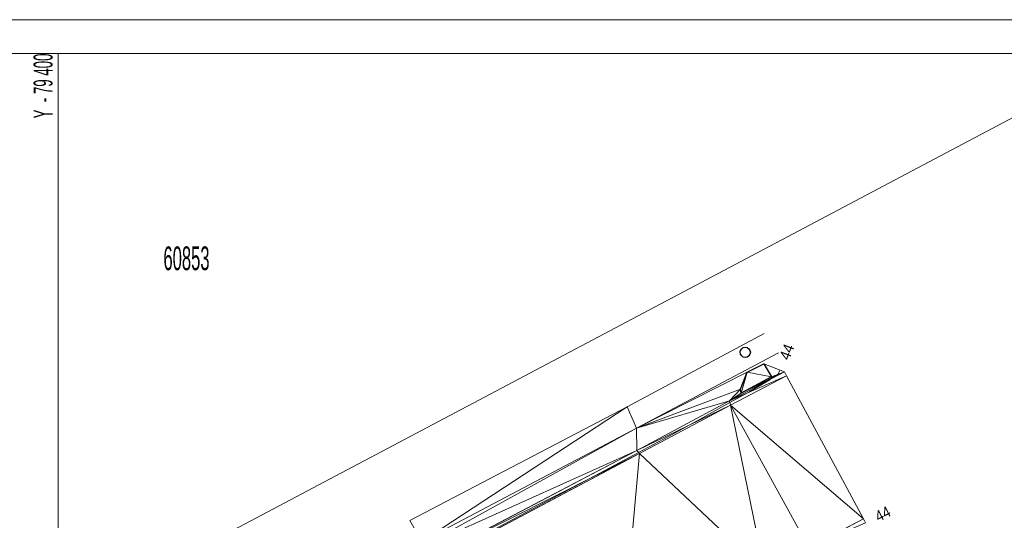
# Model space of a CAD drawing. Extents: x 79270 to 79680, y -3659241 to -3658954.
# Tile 32 of 34: x 79397 to 79470, y -3658991 to -3658954. Entities that reach past the tile are written whole.
import ezdxf
from ezdxf.enums import TextEntityAlignment as Align
from ezdxf.lldxf.tags import DXFTag

# ---------------------------------------------------------------- set-up
doc = ezdxf.new("R2010")
doc.units = 0
for name, color, linetype in [('3dFace', 7, 'Continuous'), ('CAD', 7, 'Continuous'), ('ERF_LINES', 7, 'Continuous'), ('ERF_POLYGONS', 7, 'Continuous'), ('ERF_TEXT', 7, 'Continuous'), ('ET', 7, 'Continuous'), ('GRID', 7, 'Continuous'), ('MCONTOUR', 7, 'Continuous'), ('MH', 7, 'Continuous'), ('POLYLINES', 7, 'Continuous'), ('SW', 7, 'Continuous'), ('SWD', 7, 'Continuous'), ('TK', 7, 'Continuous')]:
    doc.layers.add(name, color=color, linetype=linetype)
doc.styles.add('Arial', font='arial.ttf', dxfattribs={"height": 1})
tags = doc.linetypes.add('DOTTED500', pattern=[1.2, 0.7, -0.5]).pattern_tags.tags
tags[6:7] = [DXFTag(74, 4), DXFTag(75, 0), DXFTag(340, '0'), DXFTag(46, 0.0), DXFTag(50, 0.0), DXFTag(44, 0.0), DXFTag(45, 0.0)]
tags[4:5] = [DXFTag(74, 4), DXFTag(75, 0), DXFTag(340, '0'), DXFTag(46, 0.0), DXFTag(50, 0.0), DXFTag(44, 0.0), DXFTag(45, 0.0)]
tags = doc.linetypes.add('SHORTDASH-DOT', pattern=[1.4, 0.75, -0.25, 0.15, -0.25]).pattern_tags.tags
tags[10:11] = [DXFTag(74, 4), DXFTag(75, 0), DXFTag(340, '0'), DXFTag(46, 0.0), DXFTag(50, 0.0), DXFTag(44, 0.0), DXFTag(45, 0.0)]
tags[8:9] = [DXFTag(74, 4), DXFTag(75, 0), DXFTag(340, '0'), DXFTag(46, 0.0), DXFTag(50, 0.0), DXFTag(44, 0.0), DXFTag(45, 0.0)]
tags[6:7] = [DXFTag(74, 4), DXFTag(75, 0), DXFTag(340, '0'), DXFTag(46, 0.0), DXFTag(50, 0.0), DXFTag(44, 0.0), DXFTag(45, 0.0)]
tags[4:5] = [DXFTag(74, 4), DXFTag(75, 0), DXFTag(340, '0'), DXFTag(46, 0.0), DXFTag(50, 0.0), DXFTag(44, 0.0), DXFTag(45, 0.0)]

msp = doc.modelspace()

# ---------------------------------------------------------------- linework, layer by layer
at = {"layer": '3dFace', "color": 142, "linetype": 'Continuous', "lineweight": 0, "transparency": 33554687}
for points in [[(79450.801, -3658979.785, 44.116), (79452.59, -3658980.125, 44.024), (79452.018, -3658979.186, 44.078), (79450.801, -3658979.785, 44.116)], [(79452.018, -3658979.186, 44.078), (79452.59, -3658980.125, 44.024), (79453.56, -3658979.777, 43.976), (79452.018, -3658979.186, 44.078)], [(79442.64, -3658983.918, 44.13), (79450.297, -3658981.057, 44.069), (79450.801, -3658979.785, 44.116), (79442.64, -3658983.918, 44.13)], [(79449.495, -3658981.899, 44.065), (79453.694, -3658980.056, 43.859), (79453.56, -3658979.777, 43.976), (79449.495, -3658981.899, 44.065)], [(79449.495, -3658981.899, 44.065), (79453.56, -3658979.777, 43.976), (79450.353, -3658981.338, 44.052), (79449.495, -3658981.899, 44.065)], [(79449.57, -3658982.231, 43.902), (79453.694, -3658980.056, 43.859), (79449.495, -3658981.899, 44.065), (79449.57, -3658982.231, 43.902)], [(79449.57, -3658982.231, 43.902), (79459.365, -3658990.614, 43.829), (79453.694, -3658980.056, 43.859), (79449.57, -3658982.231, 43.902)], [(79450.353, -3658981.338, 44.052), (79450.801, -3658979.785, 44.116), (79450.297, -3658981.057, 44.069), (79450.353, -3658981.338, 44.052)], [(79450.353, -3658981.338, 44.052), (79453.56, -3658979.777, 43.976), (79452.59, -3658980.125, 44.024), (79450.353, -3658981.338, 44.052)], [(79450.353, -3658981.338, 44.052), (79452.59, -3658980.125, 44.024), (79450.801, -3658979.785, 44.116), (79450.353, -3658981.338, 44.052)], [(79442.64, -3658983.918, 44.13), (79449.495, -3658981.899, 44.065), (79450.297, -3658981.057, 44.069), (79442.64, -3658983.918, 44.13)], [(79449.495, -3658981.899, 44.065), (79450.353, -3658981.338, 44.052), (79450.297, -3658981.057, 44.069), (79449.495, -3658981.899, 44.065)], [(79442.658, -3658985.583, 44.114), (79449.495, -3658981.899, 44.065), (79442.64, -3658983.918, 44.13), (79442.658, -3658985.583, 44.114)], [(79442.658, -3658985.583, 44.114), (79449.57, -3658982.231, 43.902), (79449.495, -3658981.899, 44.065), (79442.658, -3658985.583, 44.114)], [(79425.929, -3658990.745, 44.239), (79426.814, -3658992.295, 44.187), (79441.943, -3658982.344, 44.116), (79425.929, -3658990.745, 44.239)], [(79441.943, -3658982.344, 44.116), (79426.814, -3658992.295, 44.187), (79442.64, -3658983.918, 44.13), (79441.943, -3658982.344, 44.116)], [(79442.862, -3658985.804, 43.931), (79449.57, -3658982.231, 43.902), (79442.658, -3658985.583, 44.114), (79442.862, -3658985.804, 43.931)], [(79442.862, -3658985.804, 43.931), (79452.067, -3658994.467, 43.867), (79449.57, -3658982.231, 43.902), (79442.862, -3658985.804, 43.931)], [(79449.57, -3658982.231, 43.902), (79452.067, -3658994.467, 43.867), (79455.334, -3658992.74, 43.866), (79449.57, -3658982.231, 43.902)], [(79459.365, -3658990.614, 43.829), (79449.57, -3658982.231, 43.902), (79455.334, -3658992.74, 43.866), (79459.365, -3658990.614, 43.829)], [(79442.64, -3658983.918, 44.13), (79426.814, -3658992.295, 44.187), (79426.28, -3658992.94, 44.117), (79442.64, -3658983.918, 44.13)], [(79442.64, -3658983.918, 44.13), (79426.28, -3658992.94, 44.117), (79442.658, -3658985.583, 44.114), (79442.64, -3658983.918, 44.13)], [(79442.658, -3658985.583, 44.114), (79426.28, -3658992.94, 44.117), (79427.004, -3658993.792, 44.169), (79442.658, -3658985.583, 44.114)], [(79442.658, -3658985.583, 44.114), (79427.004, -3658993.792, 44.169), (79442.862, -3658985.804, 43.931), (79442.658, -3658985.583, 44.114)], [(79442.862, -3658985.804, 43.931), (79427.004, -3658993.792, 44.169), (79427.171, -3658994.114, 43.958), (79442.862, -3658985.804, 43.931)], [(79427.171, -3658994.114, 43.958), (79441.577, -3659000.012, 43.957), (79442.862, -3658985.804, 43.931), (79427.171, -3658994.114, 43.958)], [(79442.862, -3658985.804, 43.931), (79441.577, -3659000.012, 43.957), (79452.067, -3658994.467, 43.867), (79442.862, -3658985.804, 43.931)], [(79459.365, -3658990.614, 43.829), (79455.334, -3658992.74, 43.866), (79459.514, -3658990.904, 44.001), (79459.365, -3658990.614, 43.829)]]:
    msp.add_3dface(points, dxfattribs=at)
at = {"layer": 'CAD', "color": 8, "linetype": 'Continuous', "lineweight": 9, "transparency": 33554687}
for p, q in [((79680.283, -3658953.785), (79269.783, -3658953.785, 27.534)), ((79617.283, -3658956.285), (79272.283, -3658956.285, 27.534))]:
    msp.add_line(p, q, dxfattribs=at)
at = {"layer": 'ERF_LINES', "color": 9, "linetype": 'DOTTED500', "lineweight": 9, "transparency": 33554687}
msp.add_line((79404.653, -3658995.806), (79479.287, -3658956.285), dxfattribs=at)
at = {"layer": 'ERF_POLYGONS', "color": 9, "linetype": 'Continuous', "lineweight": 9, "transparency": 33554687}
msp.add_line((79442.862, -3658985.804, 43.931), (79449.57, -3658982.231, 43.902), dxfattribs=at)
at = {"layer": 'ET', "color": 251, "linetype": 'Continuous', "lineweight": 9, "transparency": 33554687}
for p, q in [((79453.694, -3658980.056, 43.859), (79449.57, -3658982.231, 43.902)), ((79427.171, -3658994.114, 43.958), (79442.862, -3658985.804, 43.931)), ((79455.334, -3658992.74, 43.866), (79459.365, -3658990.614, 43.829))]:
    msp.add_line(p, q, dxfattribs=at)
at = {"layer": 'GRID', "color": 142, "linetype": 'Continuous', "lineweight": 9, "transparency": 33554687}
msp.add_line((79400, -3659238.285), (79400, -3658956.285), dxfattribs=at)
at = {"layer": 'MCONTOUR', "color": 9, "linetype": 'Continuous', "lineweight": 9, "transparency": 33554687}
for p, q in [((79453.198, -3658979.638, 44), (79453.075, -3658979.951, 44)), ((79452.465, -3658980.349, 44), (79450.992, -3658981.219, 44)), ((79452.548, -3658980.269, 44), (79452.465, -3658980.349, 44)), ((79453.075, -3658979.951, 44), (79452.548, -3658980.269, 44)), ((79450.82, -3658981.317, 44), (79449.525, -3658982.031, 44)), ((79450.992, -3658981.219, 44), (79450.82, -3658981.317, 44)), ((79448.86, -3658982.401, 44), (79447.119, -3658983.377, 44)), ((79449.525, -3658982.031, 44), (79448.86, -3658982.401, 44)), ((79447.119, -3658983.377, 44), (79444.632, -3658984.729, 44)), ((79444.632, -3658984.729, 44), (79442.785, -3658985.721, 44)), ((79442.785, -3658985.721, 44), (79441.028, -3658986.656, 44)), ((79441.028, -3658986.656, 44), (79429.448, -3658992.812, 44))]:
    msp.add_line(p, q, dxfattribs=at)
at = {"layer": 'MH', "color": 30, "linetype": 'Continuous', "lineweight": 30, "transparency": 33554687}
msp.add_circle((79450.658, -3658978.329), 0.375, dxfattribs=at)
at = {"layer": 'POLYLINES', "color": 151, "linetype": 'Continuous', "lineweight": 9, "transparency": 33554687}
for p, q in [((79452.018, -3658979.186, 44.078), (79450.801, -3658979.785, 44.116)), ((79452.018, -3658979.186, 44.078), (79450.801, -3658979.785, 44.116)), ((79452.018, -3658979.186, 44.078), (79450.801, -3658979.785, 44.116)), ((79453.56, -3658979.777, 43.976), (79452.018, -3658979.186, 44.078)), ((79453.56, -3658979.777, 43.976), (79452.018, -3658979.186, 44.078)), ((79453.56, -3658979.777, 43.976), (79452.018, -3658979.186, 44.078)), ((79450.801, -3658979.785, 44.116), (79442.64, -3658983.918, 44.13)), ((79450.801, -3658979.785, 44.116), (79442.64, -3658983.918, 44.13)), ((79450.801, -3658979.785, 44.116), (79442.64, -3658983.918, 44.13)), ((79453.694, -3658980.056, 43.859), (79453.56, -3658979.777, 43.976)), ((79453.694, -3658980.056, 43.859), (79453.56, -3658979.777, 43.976)), ((79453.694, -3658980.056, 43.859), (79453.56, -3658979.777, 43.976)), ((79459.365, -3658990.614, 43.829), (79453.694, -3658980.056, 43.859)), ((79459.365, -3658990.614, 43.829), (79453.694, -3658980.056, 43.859)), ((79459.365, -3658990.614, 43.829), (79453.694, -3658980.056, 43.859)), ((79441.943, -3658982.344, 44.116), (79425.929, -3658990.745, 44.239)), ((79441.943, -3658982.344, 44.116), (79425.929, -3658990.745, 44.239)), ((79441.943, -3658982.344, 44.116), (79425.929, -3658990.745, 44.239)), ((79442.64, -3658983.918, 44.13), (79441.943, -3658982.344, 44.116)), ((79442.64, -3658983.918, 44.13), (79441.943, -3658982.344, 44.116)), ((79442.64, -3658983.918, 44.13), (79441.943, -3658982.344, 44.116)), ((79459.514, -3658990.904, 44.001), (79459.365, -3658990.614, 43.829)), ((79459.514, -3658990.904, 44.001), (79459.365, -3658990.614, 43.829)), ((79459.514, -3658990.904, 44.001), (79459.365, -3658990.614, 43.829))]:
    msp.add_line(p, q, dxfattribs=at)
at = {"layer": 'POLYLINES', "color": 18, "linetype": 'Continuous', "lineweight": 9, "transparency": 33554687}
for p, q in [((79452.018, -3658979.186, 44.078), (79450.801, -3658979.785, 44.116)), ((79453.56, -3658979.777, 43.976), (79452.018, -3658979.186, 44.078)), ((79450.801, -3658979.785, 44.116), (79442.64, -3658983.918, 44.13)), ((79453.694, -3658980.056, 43.859), (79453.56, -3658979.777, 43.976)), ((79459.365, -3658990.614, 43.829), (79453.694, -3658980.056, 43.859)), ((79441.943, -3658982.344, 44.116), (79425.929, -3658990.745, 44.239)), ((79442.64, -3658983.918, 44.13), (79441.943, -3658982.344, 44.116)), ((79459.514, -3658990.904, 44.001), (79459.365, -3658990.614, 43.829))]:
    msp.add_line(p, q, dxfattribs=at)
at = {"layer": 'SW', "color": 8, "linetype": 'SHORTDASH-DOT', "lineweight": 9, "transparency": 33554687}
for p, q in [((79452.06, -3658976.938, 44.116), (79441.943, -3658982.344, 44.05)), ((79453.098, -3658978.365, 43.984), (79442.64, -3658983.918, 44.13)), ((79425.929, -3658990.745, 44.239), (79441.943, -3658982.344, 44.116)), ((79442.64, -3658983.918, 44.13), (79426.814, -3658992.295, 44.187))]:
    msp.add_line(p, q, dxfattribs=at)
at = {"layer": 'SWD', "color": 142, "linetype": 'DOTTED500', "lineweight": 30, "transparency": 33554687}
for p, q in [((79450.801, -3658979.785, 44.116), (79452.018, -3658979.186, 44.078)), ((79452.018, -3658979.186, 44.078), (79452.59, -3658980.125, 44.024)), ((79450.297, -3658981.057, 44.069), (79450.801, -3658979.785, 44.116)), ((79452.59, -3658980.125, 44.024), (79450.353, -3658981.338, 44.052)), ((79450.353, -3658981.338, 44.052), (79450.297, -3658981.057, 44.069))]:
    msp.add_line(p, q, dxfattribs=at)
at = {"layer": 'TK', "color": 55, "linetype": 'Continuous', "lineweight": 9, "transparency": 33554687}
for p, q in [((79449.495, -3658981.899, 44.065), (79453.56, -3658979.777, 43.976)), ((79442.658, -3658985.583, 44.114), (79449.495, -3658981.899, 44.065)), ((79427.004, -3658993.792, 44.169), (79442.658, -3658985.583, 44.114))]:
    msp.add_line(p, q, dxfattribs=at)

# ---------------------------------------------------------------- texts
at = {"layer": 'ERF_TEXT', "color": 18, "transparency": 33554687, "style": 'Arial', "width": 0.5}
msp.add_text('60853', height=1.7509, dxfattribs=at).set_placement((79409.454, -3658972.793, 44.5), align=Align.BOTTOM_CENTER)
at = {"layer": 'GRID', "color": 8, "transparency": 33554687, "style": 'Arial', "width": 0.5}
msp.add_text('Y  - 79 400', height=1.4, rotation=90, dxfattribs=at).set_placement((79400, -3658956.285, 44.5), align=Align.BOTTOM_RIGHT)
at = {"layer": 'MCONTOUR', "color": 9, "transparency": 33554687, "style": 'Arial', "width": 0.9}
for rotation, p in [(68.68095, (79453.721, -3658978.297, 44.5)), (26.90054, (79460.797, -3658990.251, 44.5))]:
    msp.add_text('44', height=0.8, rotation=rotation, dxfattribs=at).set_placement(p, align=Align.MIDDLE_CENTER)

doc.saveas('drawing.dxf')
